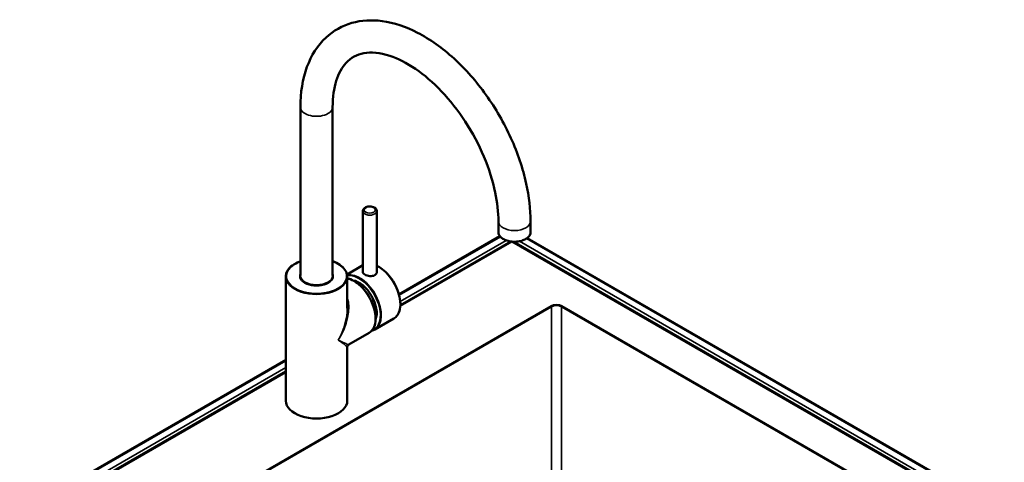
# Model space of a CAD drawing. Header units: millimetres. Extents: x 171 to 3297, y 366 to 2177.
# Tile 10 of 11: x 2452 to 3296, y 908 to 1288. Entities that reach past the tile are written whole.
import ezdxf

# ---------------------------------------------------------------- set-up
doc = ezdxf.new("R2010")
doc.units = ezdxf.units.MM
doc.header["$LTSCALE"] = 8
doc.layers.add('Visible (ANSI)', color=7, linetype='Continuous', lineweight=50)
doc.layers.add('Visible Narrow (ANSI)', color=7, linetype='Continuous', lineweight=35)

msp = doc.modelspace()

# ---------------------------------------------------------------- linework, layer by layer
at = {"layer": 'Visible (ANSI)'}
for p, q in [((2692.24, 1068.07), (2692.24, 1212.59)), ((2719.84, 1068.07), (2719.84, 1212.59)), ((2745.72, 1071.09), (2745.72, 1123.35)), ((2757.72, 1071.09), (2757.72, 1123.35)), ((2861.95, 1114.61), (2861.95, 1105.31)), ((2889.55, 1114.61), (2889.55, 1105.31)), ((2863.22, 1101.83), (2776.7, 1051.87)), ((3295.69, 864.15), (2886.7, 1100.28)), ((2872.67, 1097.29), (2777.9, 1042.57)), ((2873.62, 1097.03), (2873.62, 1097.18)), ((3279.75, 863.36), (2874.9, 1097.1)), ((2732.23, 1069.05), (2745.72, 1076.84)), ((2679.64, 960.69), (2679.64, 1067.09)), ((2732.44, 1040.07), (2732.44, 1067.09)), ((2756.15, 1021.89), (2772.27, 1031.2)), ((2733.64, 1008.9), (2751.06, 1018.95)), ((2732.44, 960.69), (2732.44, 1006.82)), ((2679.64, 995.84), (2451.55, 864.15)), ((2679.64, 985.84), (2467.49, 863.36))]:
    msp.add_line(p, q, dxfattribs=at)
msp.add_arc((2734.84, 1006.82), 2.4, 120, 180, dxfattribs=at)
for centre, major_axis, start_param, end_param in [((2742.53, 1044.51), (10.69, -18.51), 0.427309, 2.714283), ((2706.04, 960.69), (-26.4, 0), 0, 3.141593)]:
    msp.add_ellipse(centre, major_axis=major_axis, ratio=0.57735, start_param=start_param, end_param=end_param, dxfattribs=at)
for points, knots in [([(2692.24, 1212.59), (2692.24, 1224.95), (2694.04, 1236.62), (2701.47, 1256.8), (2706.93, 1265.5), (2720.45, 1278.05), (2728.05, 1282.32), (2744.55, 1287.04), (2753.41, 1287.51), (2772.46, 1284.95), (2782.7, 1281.48), (2803.48, 1270.76), (2814, 1263.23), (2833.84, 1245.11), (2843.14, 1234.51), (2859.63, 1211.4), (2866.83, 1198.91), (2878.51, 1173.15), (2882.99, 1159.89), (2888.28, 1135.84), (2889.55, 1124.98), (2889.55, 1114.61)], [4.712389, 4.712389, 4.712389, 4.712389, 5.049613, 5.049613, 5.366695, 5.366695, 5.641126, 5.641126, 5.916742, 5.916742, 6.230136, 6.230136, 6.56648, 6.56648, 6.903015, 6.903015, 7.237067, 7.237067, 7.571131, 7.571131, 7.853982, 7.853982, 7.853982, 7.853982]), ([(2719.84, 1212.59), (2719.84, 1221.15), (2720.97, 1228.78), (2724.99, 1241.56), (2727.89, 1246.61), (2735.5, 1254.92), (2740.42, 1257.65), (2752.8, 1259.92), (2760.36, 1259.37), (2775.83, 1254.23), (2783.32, 1250.46), (2798.41, 1240.14), (2806.01, 1233.62), (2820.53, 1218.32), (2827.45, 1209.52), (2839.79, 1190.54), (2845.19, 1180.36), (2853.88, 1159.76), (2857.15, 1149.34), (2861.05, 1130.65), (2861.95, 1122.27), (2861.95, 1114.61)], [4.712389, 4.712389, 4.712389, 4.712389, 5.010606, 5.010606, 5.317313, 5.317313, 5.700375, 5.700375, 6.074117, 6.074117, 6.37508, 6.37508, 6.674137, 6.674137, 6.977151, 6.977151, 7.282381, 7.282381, 7.587039, 7.587039, 7.853982, 7.853982, 7.853982, 7.853982]), ([(2757.72, 1123.35), (2757.72, 1123.74), (2757.64, 1124.12), (2757.33, 1124.85), (2757.09, 1125.2), (2756.46, 1125.87), (2756.04, 1126.18), (2755.06, 1126.71), (2754.48, 1126.92), (2753.27, 1127.22), (2752.63, 1127.3), (2751.35, 1127.34), (2750.7, 1127.29), (2749.47, 1127.07), (2748.87, 1126.89), (2747.78, 1126.41), (2747.28, 1126.1), (2746.47, 1125.37), (2746.14, 1124.94), (2745.8, 1124.11), (2745.72, 1123.73), (2745.72, 1123.35)], [5.497787, 5.497787, 5.497787, 5.497787, 5.735326, 5.735326, 5.996861, 5.996861, 6.315174, 6.315174, 6.668321, 6.668321, 7.020509, 7.020509, 7.369211, 7.369211, 7.719975, 7.719975, 8.074662, 8.074662, 8.404898, 8.404898, 8.63938, 8.63938, 8.63938, 8.63938]), ([(2889.55, 1105.31), (2889.55, 1104.46), (2889.32, 1103.61), (2888.47, 1101.98), (2887.81, 1101.2), (2886.12, 1099.79), (2885.06, 1099.16), (2882.67, 1098.13), (2881.33, 1097.73), (2878.52, 1097.2), (2877.04, 1097.08), (2874.1, 1097.1), (2872.63, 1097.25), (2869.85, 1097.81), (2868.53, 1098.23), (2866.18, 1099.29), (2865.14, 1099.94), (2863.46, 1101.42), (2862.82, 1102.25), (2862.11, 1103.84), (2861.95, 1104.57), (2861.95, 1105.31)], [0.785398, 0.785398, 0.785398, 0.785398, 1.080354, 1.080354, 1.390349, 1.390349, 1.715776, 1.715776, 2.043039, 2.043039, 2.36908, 2.36908, 2.694607, 2.694607, 3.02073, 3.02073, 3.348056, 3.348056, 3.672871, 3.672871, 3.926991, 3.926991, 3.926991, 3.926991]), ([(2692.24, 1080.32), (2691.41, 1080.02), (2690.61, 1079.7), (2687.6, 1078.33), (2685.65, 1077.1), (2682.49, 1074.33), (2681.29, 1072.78), (2679.95, 1069.83), (2679.64, 1068.46), (2679.64, 1067.09)], [7.623702, 7.623702, 7.623702, 7.623702, 7.735324, 7.735324, 8.059133, 8.059133, 8.381794, 8.381794, 8.63938, 8.63938, 8.63938, 8.63938]), ([(2732.44, 1067.09), (2732.44, 1068.72), (2732, 1070.35), (2730.3, 1073.45), (2729.02, 1074.92), (2725.72, 1077.58), (2723.69, 1078.76), (2720.89, 1079.93), (2720.37, 1080.13), (2719.84, 1080.32)], [5.497787, 5.497787, 5.497787, 5.497787, 5.804032, 5.804032, 6.119359, 6.119359, 6.442468, 6.442468, 6.513465, 6.513465, 6.513465, 6.513465]), ([(2757.72, 1076.52), (2759.26, 1075.79), (2760.81, 1074.83), (2764.31, 1072.16), (2766.24, 1070.31), (2769.77, 1066.13), (2771.38, 1063.8), (2774.14, 1058.89), (2775.28, 1056.31), (2776.99, 1051.16), (2777.55, 1048.59), (2778.02, 1043.71), (2777.94, 1041.41), (2777.11, 1037.29), (2776.37, 1035.47), (2774.49, 1032.84), (2773.46, 1031.88), (2772.27, 1031.2)], [6.194785, 6.194785, 6.194785, 6.194785, 6.442468, 6.442468, 6.766214, 6.766214, 7.08931, 7.08931, 7.412157, 7.412157, 7.735324, 7.735324, 8.059133, 8.059133, 8.381794, 8.381794, 8.63938, 8.63938, 8.63938, 8.63938]), ([(2732.44, 1065.67), (2733.31, 1065.49), (2734.2, 1065.22), (2737.1, 1064.1), (2739.14, 1062.93), (2743.1, 1059.91), (2745.02, 1058.06), (2748.56, 1053.88), (2750.17, 1051.55), (2752.92, 1046.64), (2754.07, 1044.06), (2755.77, 1038.92), (2756.33, 1036.35), (2756.81, 1031.47), (2756.72, 1029.16), (2755.89, 1025.04), (2755.15, 1023.23), (2753.27, 1020.59), (2752.24, 1019.64), (2751.06, 1018.95)], [5.97449, 5.97449, 5.97449, 5.97449, 6.119359, 6.119359, 6.442468, 6.442468, 6.766214, 6.766214, 7.08931, 7.08931, 7.412157, 7.412157, 7.735324, 7.735324, 8.059133, 8.059133, 8.381794, 8.381794, 8.63938, 8.63938, 8.63938, 8.63938]), ([(2755.96, 1068.36), (2755.43, 1068.05), (2754.75, 1067.82), (2753.27, 1067.57), (2752.47, 1067.56), (2750.97, 1067.7), (2750.17, 1067.86), (2748.69, 1068.32), (2748.01, 1068.62), (2746.94, 1069.23), (2746.48, 1069.59), (2745.87, 1070.34), (2745.72, 1070.73), (2745.72, 1071.09)], [0, 0, 0, 0, 0.189065, 0.189065, 0.378131, 0.378131, 0.567178, 0.567178, 0.756226, 0.756226, 0.945273, 0.945273, 1.134321, 1.134321, 1.134321, 1.134321]), ([(2757.72, 1071.09), (2757.72, 1070.59), (2757.57, 1070.05), (2756.96, 1069.09), (2756.5, 1068.67), (2755.96, 1068.36)], [2.6467718, 2.6467718, 2.6467718, 2.6467718, 2.8358372, 2.8358372, 3.0249025, 3.0249025, 3.0249025, 3.0249025])]:
    msp.add_open_spline(points, degree=3, knots=knots, dxfattribs=at)
msp.add_open_spline([(2753.37, 1020.83), (2754.36, 1021.04), (2755.3, 1021.4), (2756.15, 1021.89)], degree=3, dxfattribs=at)
at = {"layer": 'Visible Narrow (ANSI)'}
for p, q in [((2776.89, 1051.17), (2863.69, 1101.28)), ((2868.62, 1098.25), (2777.82, 1045.83)), ((3284.31, 864.03), (2879.97, 1097.48)), ((2886.08, 1099.83), (3294.49, 864.03)), ((2777.85, 1041.73), (2873.62, 1097.03)), ((2873.62, 1097.03), (3277.35, 863.93)), ((2907.14, 1042.01), (2565.18, 844.58)), ((2565.61, 843.85), (2907.57, 1041.28)), ((2907.57, 1041.28), (2907.57, 897.35)), ((2916.05, 1041.28), (3219.82, 865.89)), ((2916.05, 897.35), (2916.05, 1041.28)), ((3220.25, 866.63), (2916.47, 1042.01)), ((2452.75, 864.03), (2679.64, 995.02)), ((2679.64, 989.15), (2462.94, 864.03)), ((2469.89, 863.93), (2679.64, 985.03))]:
    msp.add_line(p, q, dxfattribs=at)
for centre, major_axis, ratio, start_param, end_param in [((2706.04, 1212.59), (-13.8, 0), 0.57735, 0, 3.141593), ((2751.72, 1123.35), (-6, 0), 0.57735, 0, 3.141593), ((2875.75, 1114.61), (13.8, 0), 0.57735, 3.141593, 6.283185), ((2875.75, 1105.31), (13.8, 0), 0.57735, 3.141593, 6.283185), ((2706.04, 1067.58), (25.8, 0), 0.57735, 2.135166, 7.289612), ((2759.07, 1054.06), (13.2, -22.86), 0.57735, 0, 2.428746), ((2706.04, 1067.09), (-26.4, 0), 0.57735, 0, 3.141593), ((2706.04, 1067.58), (-14.4, 0), 0.57735, 5.993498, 9.714465), ((2706.04, 1068.07), (13.8, 0), 0.57735, 3.141593, 6.283185), ((2742.95, 1044.76), (13.2, -22.86), 0.57735, 0, 2.962422), ((2742.53, 1044.51), (-12.9, 22.34), 0.57735, 3.02915, 6.085839), ((2737.86, 1041.82), (13.2, -22.86), 0.57735, 0, 2.650768), ((2706.04, 1023.45), (20.73, 33.09), 0.551748, 4.732306, 5.860198), ((2706.04, 1023.45), (18.29, 34.5), 0.551748, 4.692472, 5.47787), ((2911.81, 1039.32), (-6.6, 0), 0.57735, 3.926991, 5.497787), ((2907.14, 1041.52), (0.3, -0.52), 0.57735, 0.785398, 2.356194), ((2911.81, 1038.83), (6, 0), 0.57735, 0.785398, 2.356194), ((2916.47, 1041.52), (-0.3, -0.52), 0.57735, 3.926991, 5.497787), ((2706.04, 1023.45), (27.62, -14.53), 0.037558, 5.474089, 6.259488), ((2706.04, 1023.45), (-26.39, 16.66), 0.037558, 3.16529, 3.950688)]:
    msp.add_ellipse(centre, major_axis=major_axis, ratio=ratio, start_param=start_param, end_param=end_param, dxfattribs=at)
msp.add_ellipse((2751.72, 1124.33), major_axis=(-4.8, 0), ratio=0.57735, dxfattribs=at)

doc.saveas('drawing.dxf')
